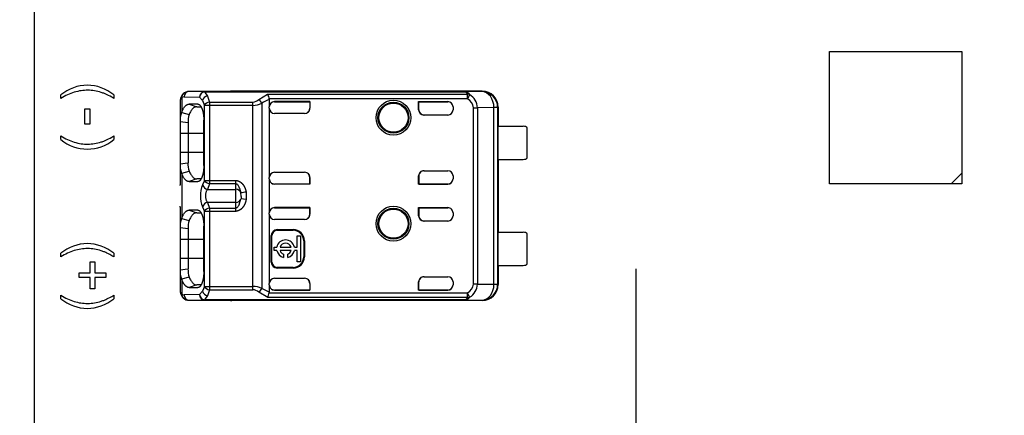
# Model space of a CAD drawing. Header units: millimetres. Extents: x 7 to 819, y 15 to 587.
# Tile 17 of 45: x 72 to 109, y 431 to 446. Entities that reach past the tile are written whole.
import ezdxf
from ezdxf.enums import TextEntityAlignment as Align
from ezdxf.lldxf.tags import DXFTag

# ---------------------------------------------------------------- set-up
doc = ezdxf.new("R2010")
doc.units = ezdxf.units.MM
doc.layers.add('Default', color=7, linetype='Continuous')
doc.layers.add('RECLED_274X50MM_', color=7, linetype='Continuous')
doc.styles.add('SEACAD_Arial', font='arial.ttf')
tags = doc.linetypes.add('CENTER2', pattern=[28.575, 19.05, -3.175, 3.175, -3.175]).pattern_tags.tags
tags[10:11] = [DXFTag(74, 4), DXFTag(75, 0), DXFTag(340, '0'), DXFTag(46, 0.0), DXFTag(50, 0.0), DXFTag(44, 0.0), DXFTag(45, 0.0)]
tags[8:9] = [DXFTag(74, 4), DXFTag(75, 0), DXFTag(340, '0'), DXFTag(46, 0.0), DXFTag(50, 0.0), DXFTag(44, 0.0), DXFTag(45, 0.0)]
tags[6:7] = [DXFTag(74, 4), DXFTag(75, 0), DXFTag(340, '0'), DXFTag(46, 0.0), DXFTag(50, 0.0), DXFTag(44, 0.0), DXFTag(45, 0.0)]
tags[4:5] = [DXFTag(74, 4), DXFTag(75, 0), DXFTag(340, '0'), DXFTag(46, 0.0), DXFTag(50, 0.0), DXFTag(44, 0.0), DXFTag(45, 0.0)]
doc.dimstyles.new('ISO', dxfattribs={"dimtxt": 3.5, "dimasz": 3.5, "dimexe": 1.75, "dimexo": 0, "dimgap": 0.875, "dimtad": 1, "dimtxsty": 'SEACAD_Arial', "dimblk1": '_SE_FILLED', "dimblk2": '_SE_FILLED', "dimsah": 1, "dimcen": 1.75, "dimadec": 0, "dimazin": 0, "dimtfac": 0.5, "dimtdec": 3, "dimtmove": 0, "dimatfit": 3, "dimfxl": 1, "dimarcsym": 0})

# ---------------------------------------------------------------- blocks, each defined once
blk = doc.blocks.new('SEANNOT_GROUP')
at = {"layer": 'Default', "color": 7, "linetype": 'CENTER2'}
for p, q in [((95.393, 436.816), (95.393, 422.816)), ((102.393, 429.816), (88.393, 429.816))]:
    blk.add_line(p, q, dxfattribs=at)
blk = doc.blocks.new('SE1')
at = {"layer": 'RECLED_274X50MM_', "color": 7, "linetype": 'Continuous'}
for p, q in [((72.693, 454.566), (72.693, 405.066)), ((102.693, 445.016), (107.693, 445.016)), ((102.693, 440.016), (102.693, 445.016)), ((107.693, 445.016), (107.693, 440.416)), ((73.694, 443.24), (73.694, 443.374)), ((75.694, 443.374), (75.694, 443.24)), ((78.253, 443.265), (78.253, 442.71)), ((78.347, 443.306), (78.928, 443.292)), ((79.116, 443.492), (78.535, 443.506)), ((80.143, 443.506), (78.535, 443.506)), ((78.928, 443.292), (79.034, 443.165)), ((79.116, 443.492), (88.905, 443.492)), ((79.116, 443.492), (79.116, 443.487)), ((79.116, 443.488), (79.223, 443.331)), ((88.905, 443.487), (79.116, 443.487)), ((79.223, 443.333), (79.297, 443.107)), ((80.136, 443.506), (80.143, 443.506)), ((89.593, 443.516), (80.143, 443.516)), ((80.143, 443.516), (80.143, 443.506)), ((81.163, 443.202), (81.496, 443.401)), ((81.496, 443.401), (89.033, 443.401)), ((89.033, 443.222), (81.558, 443.222)), ((89.576, 443.499), (88.905, 443.492)), ((88.905, 443.487), (88.905, 443.492)), ((89.033, 443.222), (89.033, 443.401)), ((89.113, 443.377), (89.118, 443.386)), ((89.576, 443.499), (89.593, 443.516)), ((74.602, 442.273), (74.602, 442.85)), ((74.602, 442.85), (74.79, 442.85)), ((74.79, 442.85), (74.79, 442.273)), ((78.193, 443.11), (78.193, 442.356)), ((78.537, 443.028), (78.82, 442.928)), ((78.866, 443.026), (78.537, 443.028)), ((78.82, 442.928), (78.978, 442.927)), ((79.034, 443.165), (79.108, 442.981)), ((79.109, 440.15), (79.109, 442.981)), ((79.297, 442.981), (79.109, 442.981)), ((79.297, 443.107), (80.937, 443.107)), ((79.297, 443.107), (79.297, 442.981)), ((80.937, 442.981), (79.297, 442.981)), ((79.297, 442.981), (79.297, 440.15)), ((80.937, 442.981), (80.937, 443.107)), ((80.937, 436.15), (80.937, 442.981)), ((81.276, 443.059), (81.276, 436.072)), ((81.559, 443.203), (81.559, 442.921)), ((81.559, 442.876), (81.559, 442.921)), ((81.559, 442.876), (81.559, 440.255)), ((81.559, 442.876), (81.559, 442.875)), ((83.093, 443.121), (81.759, 443.121)), ((81.759, 443.121), (81.759, 443.12)), ((81.759, 443.12), (83.086, 443.12)), ((83.086, 443.12), (83.093, 443.121)), ((83.086, 443.12), (83.086, 442.869)), ((83.086, 442.869), (83.093, 442.876)), ((83.093, 443.121), (83.093, 442.876)), ((87.193, 442.816), (87.193, 443.121)), ((87.193, 443.121), (88.293, 443.121)), ((87.2, 443.12), (87.193, 443.121)), ((87.2, 442.816), (87.2, 443.12)), ((87.2, 443.12), (88.293, 443.12)), ((88.293, 443.12), (88.293, 443.121)), ((88.493, 442.921), (88.493, 442.816)), ((89.26, 436.239), (89.26, 442.892)), ((90.036, 442.898), (89.413, 442.893)), ((89.413, 442.893), (89.413, 436.238)), ((90.176, 442.899), (90.036, 442.899)), ((90.036, 436.233), (90.036, 442.898)), ((90.176, 442.899), (90.178, 442.901)), ((90.176, 442.899), (90.176, 436.232)), ((90.193, 442.916), (90.178, 442.916)), ((90.178, 442.916), (90.178, 442.901)), ((90.193, 442.916), (90.193, 442.191)), ((78.253, 442.708), (78.534, 442.636)), ((82.892, 442.676), (81.759, 442.676)), ((87.193, 442.816), (87.2, 442.816)), ((88.293, 442.616), (87.393, 442.616)), ((74.79, 442.273), (74.602, 442.273)), ((78.492, 442.317), (78.193, 442.356)), ((78.193, 442.356), (78.193, 441.916)), ((78.492, 442.317), (78.492, 441.916)), ((79.088, 440.716), (79.088, 442.416)), ((90.19, 440.941), (90.19, 442.191)), ((90.19, 442.191), (91.143, 442.191)), ((91.293, 440.991), (91.293, 442.141)), ((73.694, 441.694), (73.694, 441.829)), ((75.694, 441.829), (75.694, 441.694)), ((78.492, 441.916), (78.193, 441.916)), ((78.193, 441.916), (78.193, 441.216)), ((79.088, 441.916), (78.492, 441.916)), ((78.492, 441.916), (78.492, 441.216)), ((78.193, 441.216), (78.193, 440.775)), ((78.193, 441.216), (78.492, 441.216)), ((78.492, 441.216), (78.492, 440.814)), ((78.492, 441.216), (79.088, 441.216)), ((78.193, 440.775), (78.491, 440.814)), ((78.193, 440.776), (78.193, 439.986)), ((90.19, 440.941), (91.143, 440.941)), ((90.193, 440.941), (90.193, 438.191)), ((78.253, 440.424), (78.534, 440.496)), ((78.253, 440.422), (78.253, 438.709)), ((81.559, 440.21), (81.559, 440.255)), ((81.759, 440.455), (82.892, 440.455)), ((83.086, 440.011), (83.086, 440.262)), ((83.086, 440.262), (83.093, 440.255)), ((83.093, 440.255), (83.093, 440.01)), ((87.193, 440.01), (87.193, 440.316)), ((87.2, 440.316), (87.193, 440.316)), ((87.2, 440.316), (87.2, 440.011)), ((87.393, 440.516), (88.293, 440.516)), ((88.493, 440.316), (88.493, 440.21)), ((107.693, 440.416), (107.293, 440.016)), ((107.693, 440.416), (107.693, 440.016)), ((78.193, 439.96), (78.193, 439.986)), ((78.82, 440.203), (78.537, 440.103)), ((78.537, 440.103), (78.865, 440.106)), ((78.98, 440.204), (78.82, 440.203)), ((79.108, 440.15), (79.04, 439.976)), ((79.109, 440.15), (79.297, 440.15)), ((79.297, 440.024), (79.229, 439.811)), ((79.297, 440.15), (80.293, 440.15)), ((79.297, 440.15), (79.297, 440.024)), ((80.293, 440.024), (79.297, 440.024)), ((80.293, 440.024), (80.293, 440.15)), ((80.293, 439.812), (80.293, 440.024)), ((81.559, 440.21), (81.559, 438.921)), ((81.759, 440.011), (81.759, 440.01)), ((83.086, 440.011), (81.759, 440.011)), ((83.093, 440.01), (81.759, 440.01)), ((83.086, 440.011), (83.093, 440.01)), ((87.2, 440.011), (87.193, 440.01)), ((88.293, 440.01), (87.193, 440.01)), ((87.2, 440.011), (88.293, 440.011)), ((88.293, 440.01), (88.293, 440.011)), ((107.293, 440.016), (102.693, 440.016)), ((107.693, 440.016), (107.293, 440.016)), ((79.229, 439.812), (80.293, 439.812)), ((80.293, 439.319), (80.293, 439.812)), ((80.493, 439.554), (80.489, 439.677)), ((80.492, 439.537), (80.493, 439.454)), ((80.493, 439.537), (80.493, 439.554)), ((80.686, 439.707), (80.686, 439.424)), ((78.192, 439.145), (78.193, 439.171)), ((78.193, 439.145), (78.193, 438.356)), ((79.04, 439.155), (79.108, 438.981)), ((79.229, 439.32), (79.297, 439.107)), ((80.293, 439.319), (79.229, 439.319)), ((80.293, 439.107), (80.293, 439.319)), ((80.422, 439.23), (80.489, 439.454)), ((80.686, 439.424), (80.489, 439.454)), ((78.537, 439.028), (78.82, 438.928)), ((78.866, 439.026), (78.537, 439.028)), ((78.82, 438.928), (78.978, 438.927)), ((79.109, 436.15), (79.109, 438.981)), ((79.297, 438.981), (79.109, 438.981)), ((79.297, 439.107), (79.297, 438.981)), ((79.297, 439.107), (80.293, 439.107)), ((80.293, 438.981), (79.297, 438.981)), ((79.297, 438.981), (79.297, 436.15)), ((80.293, 438.981), (80.293, 439.107)), ((81.559, 438.876), (81.559, 438.921)), ((81.559, 438.876), (81.559, 436.255)), ((83.093, 439.121), (81.759, 439.121)), ((81.759, 439.121), (81.759, 439.12)), ((81.759, 439.12), (83.086, 439.12)), ((83.086, 439.12), (83.093, 439.121)), ((83.086, 438.869), (83.086, 439.12)), ((83.086, 438.869), (83.093, 438.876)), ((83.093, 439.121), (83.093, 438.876)), ((87.193, 438.816), (87.193, 439.121)), ((87.193, 439.121), (88.293, 439.121)), ((87.2, 439.12), (87.193, 439.121)), ((87.193, 438.816), (87.2, 438.816)), ((87.2, 439.12), (87.2, 438.816)), ((87.2, 439.12), (88.293, 439.12)), ((88.293, 439.12), (88.293, 439.121)), ((88.493, 438.921), (88.493, 438.816)), ((78.252, 438.707), (78.534, 438.636)), ((79.088, 436.716), (79.088, 438.416)), ((82.892, 438.676), (81.759, 438.676)), ((88.293, 438.616), (87.393, 438.616)), ((78.492, 438.317), (78.193, 438.356)), ((78.193, 438.356), (78.193, 437.916)), ((78.492, 438.317), (78.492, 437.916)), ((81.633, 437.066), (81.633, 438.066)), ((81.659, 438.066), (81.633, 438.066)), ((81.659, 437.066), (81.659, 438.066)), ((81.859, 438.292), (82.459, 438.292)), ((81.859, 438.292), (81.859, 438.266)), ((81.859, 438.266), (82.459, 438.266)), ((82.459, 438.266), (82.459, 438.292)), ((82.608, 437.634), (82.608, 438.062)), ((82.608, 438.062), (82.74, 438.062)), ((82.74, 438.062), (82.74, 437.074)), ((90.19, 436.941), (90.19, 438.191)), ((90.19, 438.191), (91.143, 438.191)), ((91.293, 436.991), (91.293, 438.141)), ((78.492, 437.916), (78.193, 437.916)), ((78.193, 437.916), (78.193, 437.216)), ((79.088, 437.916), (78.492, 437.916)), ((78.492, 437.916), (78.492, 437.216)), ((82.886, 437.866), (82.859, 437.866)), ((82.859, 437.866), (82.859, 437.266)), ((82.886, 437.866), (82.886, 437.266)), ((73.691, 437.264), (73.691, 437.398)), ((75.691, 437.398), (75.691, 437.264)), ((81.74, 437.502), (81.74, 437.634)), ((81.74, 437.634), (81.844, 437.634)), ((81.844, 437.502), (81.74, 437.502)), ((81.968, 437.634), (82.381, 437.634)), ((82.381, 437.502), (81.968, 437.502)), ((82.092, 437.367), (82.092, 437.241)), ((82.257, 437.241), (82.257, 437.367)), ((82.505, 437.634), (82.608, 437.634)), ((82.608, 437.502), (82.505, 437.502)), ((82.608, 437.074), (82.608, 437.502)), ((74.804, 436.655), (74.804, 437.072)), ((74.804, 437.072), (74.978, 437.072)), ((74.978, 437.072), (74.978, 436.655)), ((78.193, 437.216), (78.492, 437.216)), ((78.193, 437.216), (78.193, 436.775)), ((78.492, 437.216), (78.492, 436.814)), ((78.492, 437.216), (79.088, 437.216)), ((81.633, 437.066), (81.659, 437.066)), ((82.74, 437.074), (82.608, 437.074)), ((82.859, 437.266), (82.886, 437.266)), ((90.19, 436.941), (91.143, 436.941)), ((90.193, 436.941), (90.193, 436.216)), ((74.386, 436.479), (74.386, 436.655)), ((74.386, 436.655), (74.804, 436.655)), ((74.978, 436.655), (75.396, 436.655)), ((75.396, 436.655), (75.396, 436.479)), ((78.193, 436.775), (78.491, 436.814)), ((78.193, 436.776), (78.193, 436.021)), ((82.459, 436.866), (81.859, 436.866)), ((81.859, 436.866), (81.859, 436.839)), ((82.459, 436.839), (81.859, 436.839)), ((82.459, 436.839), (82.459, 436.866)), ((74.804, 436.479), (74.386, 436.479)), ((74.804, 436.062), (74.804, 436.479)), ((75.396, 436.479), (74.978, 436.479)), ((74.978, 436.479), (74.978, 436.062)), ((78.534, 436.496), (78.252, 436.424)), ((78.253, 436.421), (78.253, 435.866)), ((78.82, 436.203), (78.537, 436.103)), ((78.98, 436.204), (78.82, 436.203)), ((81.559, 436.256), (81.559, 436.255)), ((81.559, 436.21), (81.559, 436.255)), ((81.559, 436.21), (81.559, 435.928)), ((81.759, 436.455), (82.892, 436.455)), ((83.086, 436.263), (83.086, 436.011)), ((83.086, 436.263), (83.093, 436.255)), ((83.093, 436.255), (83.093, 436.01)), ((87.193, 436.01), (87.193, 436.316)), ((87.2, 436.316), (87.193, 436.316)), ((87.2, 436.011), (87.2, 436.316)), ((87.393, 436.516), (88.293, 436.516)), ((88.493, 436.316), (88.493, 436.21)), ((89.413, 436.238), (90.036, 436.233)), ((90.036, 436.232), (90.176, 436.232)), ((90.178, 436.23), (90.176, 436.232)), ((90.178, 436.23), (90.178, 436.216)), ((90.178, 436.216), (90.193, 436.216)), ((73.691, 435.684), (73.691, 435.818)), ((74.978, 436.062), (74.804, 436.062)), ((75.691, 435.818), (75.691, 435.684)), ((78.928, 435.839), (78.347, 435.825)), ((78.537, 436.103), (78.865, 436.106)), ((79.034, 435.966), (78.928, 435.839)), ((79.108, 436.15), (79.034, 435.966)), ((79.109, 436.15), (79.297, 436.15)), ((79.223, 435.8), (79.116, 435.643)), ((79.297, 436.024), (79.223, 435.799)), ((79.297, 436.15), (80.937, 436.15)), ((79.297, 436.15), (79.297, 436.024)), ((79.297, 436.024), (80.937, 436.024)), ((80.937, 436.024), (80.937, 436.15)), ((81.5, 435.73), (81.163, 435.931)), ((81.559, 435.928), (81.277, 436.072)), ((81.559, 435.928), (81.558, 435.909)), ((81.558, 435.909), (89.033, 435.909)), ((81.759, 436.011), (83.086, 436.011)), ((81.759, 436.011), (81.759, 436.01)), ((83.093, 436.01), (81.759, 436.01)), ((83.086, 436.011), (83.093, 436.01)), ((87.2, 436.011), (87.193, 436.01)), ((88.293, 436.01), (87.193, 436.01)), ((87.2, 436.011), (88.293, 436.011)), ((88.293, 436.01), (88.293, 436.011)), ((89.033, 435.73), (89.033, 435.909)), ((89.118, 435.744), (89.033, 435.909)), ((78.535, 435.625), (79.116, 435.639)), ((78.535, 435.625), (80.143, 435.625)), ((79.116, 435.644), (79.116, 435.639)), ((88.908, 435.644), (79.116, 435.644)), ((88.905, 435.639), (79.116, 435.639)), ((80.143, 435.625), (80.136, 435.625)), ((80.143, 435.625), (80.143, 435.616)), ((89.593, 435.616), (80.143, 435.616)), ((89.033, 435.73), (81.5, 435.73)), ((88.905, 435.639), (88.905, 435.645)), ((88.905, 435.639), (89.576, 435.632)), ((89.593, 435.616), (89.576, 435.632))]:
    blk.add_line(p, q, dxfattribs=at)
for centre, radius in [((86.243, 442.516), 0.657), ((86.243, 442.516), 0.586), ((86.243, 442.516), 0.552), ((86.243, 442.516), 0.55), ((86.243, 438.516), 0.657), ((86.243, 438.516), 0.586), ((86.243, 438.516), 0.552), ((86.243, 438.516), 0.55)]:
    blk.add_circle(centre, radius, dxfattribs=at)
for centre, radius, start, end in [((74.694, 442.183), 1.555, 49.9824, 130.0176), ((78.58, 443.138), 0.389, 138.7256, 185.5499), ((78.418, 443.289), 0.167, 132.1309, 188.1826), ((78.537, 443.172), 0.334, 89.1865, 133.9556), ((78.542, 443.311), 0.195, 92.0087, 181.5161), ((79.135, 443.281), 0.207, 95.1634, 176.886), ((79.275, 443.083), 0.254, 101.8825, 161.2489), ((81.133, 443.175), 0.427, 6.3282, 31.9727), ((89.041, 443.188), 0.213, 68.684, 92.1305), ((90.933, 442.333), 2.098, 150.1716, 154.9417), ((88.871, 442.867), 0.39, 3.7903, 65.5152), ((88.821, 442.874), 0.593, 1.8615, 59.9189), ((89.576, 442.899), 0.6, 0.0044, 89.9972), ((79.326, 442.86), 0.249, 96.7449, 150.7545), ((80.916, 443.474), 0.368, 273.146, 312.1839), ((80.926, 443.81), 0.829, 270.6971, 294.9694), ((82.045, 441.905), 1.386, 110.5133, 123.6746), ((89.295, 458.714), 15.822, 269.8734, 270.4283), ((78.943, 442.409), 0.753, 156.4762, 184.0959), ((79.635, 442.327), 1.143, 164.232, 180.5091), ((88.293, 442.816), 0.2, 270, 0), ((91.143, 441.941), 0.25, 53.1301, 90), ((74.694, 442.887), 1.557, 230.0317, 309.9683), ((91.143, 441.191), 0.25, 270, 306.8699), ((78.944, 440.722), 0.754, 175.9429, 203.5178), ((79.484, 440.785), 0.994, 178.2676, 197.0336), ((88.293, 440.316), 0.2, 0, 90), ((80.065, 439.566), 1.103, 158.1482, 201.8519), ((79.282, 440.062), 0.256, 199.6387, 258.0335), ((79.326, 440.272), 0.249, 209.2525, 263.2419), ((81.448, 434.014), 5.744, 97.6278, 99.6123), ((79.282, 439.069), 0.256, 101.966, 160.3614), ((79.326, 438.86), 0.249, 96.7563, 150.7508), ((88.293, 438.816), 0.2, 270, 0), ((78.943, 438.409), 0.753, 156.4965, 184.0897), ((79.635, 438.327), 1.143, 164.2319, 180.5087), ((81.859, 438.066), 0.226, 90, 180), ((81.859, 438.066), 0.2, 90, 180), ((82.459, 437.866), 0.426, 0, 90), ((82.459, 437.866), 0.4, 0, 90), ((91.143, 437.941), 0.25, 53.1301, 90), ((74.691, 436.207), 1.555, 49.9824, 130.0176), ((82.174, 437.568), 0.337, 11.3273, 168.6727), ((82.174, 437.568), 0.217, 17.7847, 162.2153), ((82.174, 437.568), 0.337, 191.3273, 255.7958), ((82.174, 437.568), 0.217, 197.7847, 247.568), ((82.174, 437.568), 0.337, 284.2042, 348.6727), ((82.174, 437.568), 0.217, 292.432, 342.2153), ((81.859, 437.066), 0.226, 180, 270), ((81.859, 437.066), 0.2, 180, 270), ((82.459, 437.266), 0.4, 270, 0), ((82.459, 437.266), 0.426, 270, 0), ((91.143, 437.191), 0.25, 270, 306.8699), ((78.945, 436.722), 0.755, 175.9562, 203.5038), ((79.486, 436.785), 0.995, 178.278, 197.0155), ((88.293, 436.316), 0.2, 0, 90), ((88.871, 436.264), 0.39, 294.4383, 356.2585), ((88.833, 436.25), 0.581, 299.457, 358.8399), ((89.295, 420.458), 15.781, 89.5705, 90.1268), ((89.576, 436.232), 0.6, 270.004, 359.9956), ((78.583, 435.994), 0.391, 174.661, 225.2491), ((78.419, 435.842), 0.168, 171.8708, 227.8742), ((78.542, 435.82), 0.195, 178.4846, 267.9947), ((79.135, 435.85), 0.207, 183.114, 264.8372), ((79.285, 436.058), 0.266, 200.2713, 256.613), ((79.326, 436.271), 0.249, 209.2436, 263.2579), ((80.926, 435.318), 0.832, 65.069, 89.2656), ((80.917, 435.658), 0.366, 47.8736, 87.0003), ((80.902, 436.254), 0.417, 308.8785, 334.1068), ((80.731, 436.078), 0.844, 335.6621, 348.4704), ((74.691, 436.878), 1.557, 230.0422, 309.9578), ((78.537, 435.959), 0.334, 226.0973, 270.7932), ((89.042, 435.943), 0.213, 267.5509, 291.0364)]:
    blk.add_arc(centre, radius, start, end, dxfattribs=at)
for centre, major_axis, ratio, start_param, end_param in [((78.344, 442.406), (0, -0.9), 0.34204, 3.132956, 3.443003), ((79.116, 443.292), (-0.005, -0.2), 0.939661, 3.166998, 4.734916), ((80.143, 442.915), (0, -0.6), 0.999962, 3.141593, 3.321418), ((89.576, 442.899), (0.006, -0.6), 0.766027, 1.562157, 3.128038), ((89.593, 442.915), (-0.424, -0.424), 0.999924, 2.356207, 3.926956), ((81.759, 442.921), (0, -0.2), 0.999994, 3.141593, 4.712389), ((81.759, 442.92), (0, -0.2), 0.999994, 3.141593, 4.712389), ((81.759, 442.876), (0, -0.2), 0.999848, 4.712389, 6.283185), ((82.893, 442.876), (-0.141, -0.141), 0.999695, 0.785246, 2.356347), ((82.886, 442.869), (-0.141, -0.141), 0.999695, 1.570796, 2.356347), ((88.293, 442.921), (0, -0.2), 0.999994, 1.570796, 3.141593), ((88.293, 442.92), (0, -0.2), 0.999994, 1.57081, 3.141593), ((87.393, 442.816), (0.2, 0), 0.999848, 3.141593, 4.712389), ((87.4, 442.816), (0.2, 0), 0.999848, 3.141593, 4.712389), ((81.759, 440.255), (0, 0.2), 0.999848, 0, 1.570796), ((82.893, 440.255), (-0.141, 0.141), 0.999695, 3.926838, 5.497939), ((82.886, 440.262), (-0.141, 0.141), 0.999695, 3.926838, 4.712389), ((87.393, 440.316), (0.2, 0), 0.999848, 1.570796, 3.141593), ((87.4, 440.316), (0.2, 0), 0.999848, 1.570796, 3.141593), ((81.759, 440.211), (0, 0.2), 0.999994, 1.570796, 3.141593), ((81.759, 440.21), (0, 0.2), 0.999994, 1.570796, 3.141593), ((88.293, 440.211), (0, 0.2), 0.999994, 3.141593, 4.712389), ((88.293, 440.21), (0, 0.2), 0.999994, 3.141593, 4.712389), ((80.293, 439.648), (-0.2, 0), 0.821429, 3.324108, 4.712389), ((80.293, 439.483), (0.2, 0), 0.821429, 4.712389, 6.100671), ((81.759, 438.921), (0, -0.2), 0.999994, 3.141593, 4.712389), ((81.759, 438.92), (0, -0.2), 0.999994, 3.141593, 4.712389), ((81.759, 438.876), (0, -0.2), 0.999848, 4.712389, 6.283185), ((82.893, 438.876), (-0.141, -0.141), 0.999695, 0.785246, 2.356347), ((82.886, 438.869), (-0.141, -0.141), 0.999695, 1.570796, 2.356347), ((87.393, 438.816), (0.2, 0), 0.999848, 3.141593, 4.712389), ((87.4, 438.816), (0.2, 0), 0.999848, 3.141593, 4.712389), ((88.293, 438.921), (0, -0.2), 0.999994, 1.570796, 3.141593), ((88.293, 438.92), (0, -0.2), 0.999994, 1.570796, 3.141593), ((81.759, 436.255), (0, 0.2), 0.999848, 0, 1.570796), ((81.759, 436.211), (0, 0.2), 0.999994, 1.570796, 3.141593), ((81.759, 436.21), (0, 0.2), 0.999994, 1.570796, 3.141593), ((82.893, 436.255), (-0.141, 0.141), 0.999695, 3.926839, 5.497939), ((82.886, 436.262), (-0.141, 0.141), 0.999695, 3.932239, 4.712389), ((87.393, 436.316), (0.2, 0), 0.999848, 1.570796, 3.141593), ((87.4, 436.316), (0.2, 0), 0.999848, 1.570796, 3.141593), ((88.293, 436.211), (0, 0.2), 0.999994, 3.141593, 4.712375), ((88.293, 436.21), (0, 0.2), 0.999994, 3.141593, 4.712389), ((89.576, 436.232), (-0.006, -0.6), 0.766027, 0.013567, 1.579437), ((89.593, 436.216), (-0.424, 0.424), 0.999924, 2.35623, 3.926978), ((78.345, 436.727), (0.001, 0.902), 0.342128, 2.840923, 3.150345), ((79.116, 435.839), (0.005, -0.2), 0.939661, 4.689874, 6.25773), ((80.143, 436.216), (0, -0.6), 0.999962, 6.103357, 6.283185)]:
    blk.add_ellipse(centre, major_axis=major_axis, ratio=ratio, start_param=start_param, end_param=end_param, dxfattribs=at)
for points, degree, knots in [([(75.694, 443.24), (75.586, 443.304), (75.461, 443.374), (75.351, 443.422), (75.172, 443.489), (74.964, 443.537), (74.626, 443.565), (74.202, 443.503), (73.863, 443.345), (73.694, 443.24)], 3, [0, 0, 0, 0, 0.125, 0.1875, 0.25, 0.375, 0.5, 0.75, 1, 1, 1, 1]), ([(78.253, 443.265), (78.245, 443.258), (78.228, 443.245), (78.212, 443.218), (78.2, 443.187), (78.194, 443.151), (78.193, 443.124), (78.193, 443.11)], 3, [0, 0, 0, 0, 0.206395, 0.408543, 0.607471, 0.804252, 1, 1, 1, 1]), ([(88.905, 443.492), (88.919, 443.492), (88.948, 443.491), (88.986, 443.486), (89.019, 443.478), (89.054, 443.463), (89.09, 443.436), (89.108, 443.405), (89.118, 443.386)], 3, [0, 0, 0, 0, 0.122213, 0.238697, 0.352336, 0.466228, 0.688748, 1, 1, 1, 1]), ([(89.033, 443.401), (89.03, 443.412), (89.027, 443.433), (89.01, 443.456), (88.985, 443.472), (88.95, 443.482), (88.92, 443.485), (88.905, 443.487)], 3, [0, 0, 0, 0, 0.264912, 0.488067, 0.676456, 0.841557, 1, 1, 1, 1]), ([(78.82, 442.928), (78.806, 442.927), (78.779, 442.926), (78.739, 442.91), (78.702, 442.887), (78.654, 442.843), (78.597, 442.768), (78.555, 442.68), (78.534, 442.637)], 3, [0, 0, 0, 0, 0.131621, 0.259651, 0.384099, 0.504973, 0.752584, 1, 1, 1, 1]), ([(78.866, 443.026), (78.958, 443.018), (79.023, 442.844), (79.087, 442.67), (79.088, 442.416)], 2, [0, 0, 0, 0.5, 0.5, 1, 1, 1]), ([(73.694, 441.829), (73.863, 441.724), (74.202, 441.566), (74.626, 441.503), (74.964, 441.534), (75.172, 441.58), (75.351, 441.647), (75.459, 441.697), (75.585, 441.765), (75.694, 441.829)], 3, [0, 0, 0, 0, 0.25, 0.5, 0.625, 0.75, 0.8125, 0.875, 1, 1, 1, 1]), ([(79.088, 440.716), (79.087, 440.47), (79.024, 440.289), (78.96, 440.106), (78.865, 440.105)], 2, [0, 0, 0, 0.5, 0.5, 1, 1, 1]), ([(78.534, 440.494), (78.544, 440.473), (78.565, 440.428), (78.6, 440.368), (78.637, 440.314), (78.678, 440.267), (78.722, 440.231), (78.769, 440.207), (78.803, 440.204), (78.819, 440.204)], 3, [0, 0, 0, 0, 0.119189, 0.246257, 0.381214, 0.524065, 0.674813, 0.833459, 1, 1, 1, 1]), ([(80.293, 440.15), (80.44, 440.137), (80.547, 440.015), (80.597, 439.959), (80.633, 439.879), (80.668, 439.802), (80.686, 439.707)], 2, [0, 0, 0, 0.5, 0.5, 0.75, 0.75, 1, 1, 1]), ([(80.489, 439.677), (80.486, 439.702), (80.478, 439.752), (80.455, 439.825), (80.428, 439.89), (80.398, 439.945), (80.365, 439.986), (80.331, 440.014), (80.305, 440.021), (80.293, 440.024)], 3, [0, 0, 0, 0, 0.180622, 0.363866, 0.549849, 0.69593, 0.816556, 0.915955, 1, 1, 1, 1]), ([(79.229, 439.812), (79.22, 439.802), (79.203, 439.781), (79.182, 439.741), (79.167, 439.696), (79.157, 439.646), (79.151, 439.594), (79.151, 439.541), (79.157, 439.489), (79.167, 439.439), (79.182, 439.393), (79.203, 439.351), (79.22, 439.33), (79.229, 439.319)], 3, [0, 0, 0, 0, 0.095482, 0.187791, 0.277611, 0.365684, 0.452798, 0.539767, 0.627407, 0.716518, 0.80786, 0.90214, 1, 1, 1, 1]), ([(80.686, 439.424), (80.649, 439.234), (80.545, 439.114), (80.494, 439.056), (80.43, 439.022), (80.366, 438.987), (80.293, 438.981)], 2, [0, 0, 0, 0.5, 0.5, 0.75, 0.75, 1, 1, 1]), ([(80.293, 439.107), (80.3, 439.108), (80.316, 439.109), (80.339, 439.121), (80.364, 439.142), (80.393, 439.179), (80.411, 439.211), (80.422, 439.23)], 3, [0, 0, 0, 0, 0.116292, 0.245911, 0.39736, 0.643352, 1, 1, 1, 1]), ([(78.82, 438.928), (78.806, 438.927), (78.779, 438.926), (78.739, 438.91), (78.702, 438.887), (78.654, 438.843), (78.597, 438.768), (78.555, 438.68), (78.534, 438.637)], 3, [0, 0, 0, 0, 0.131621, 0.259651, 0.384099, 0.504973, 0.752584, 1, 1, 1, 1]), ([(78.866, 439.026), (78.958, 439.018), (79.023, 438.844), (79.087, 438.67), (79.088, 438.416)], 2, [0, 0, 0, 0.5, 0.5, 1, 1, 1]), ([(75.691, 437.264), (75.582, 437.328), (75.457, 437.397), (75.347, 437.446), (75.169, 437.513), (74.96, 437.561), (74.622, 437.589), (74.198, 437.527), (73.86, 437.369), (73.691, 437.264)], 3, [0, 0, 0, 0, 0.125, 0.1875, 0.25, 0.375, 0.5, 0.75, 1, 1, 1, 1]), ([(79.088, 436.716), (79.087, 436.47), (79.024, 436.289), (78.96, 436.106), (78.865, 436.105)], 2, [0, 0, 0, 0.5, 0.5, 1, 1, 1]), ([(78.537, 436.104), (78.458, 436.103), (78.382, 436.188), (78.308, 436.271), (78.253, 436.421)], 2, [0, 0, 0, 0.500227, 0.500227, 1, 1, 1]), ([(78.534, 436.494), (78.544, 436.473), (78.565, 436.428), (78.6, 436.368), (78.637, 436.314), (78.678, 436.267), (78.722, 436.231), (78.769, 436.207), (78.803, 436.204), (78.819, 436.204)], 3, [0, 0, 0, 0, 0.119171, 0.246227, 0.381178, 0.524029, 0.674783, 0.833441, 1, 1, 1, 1]), ([(73.691, 435.818), (73.86, 435.713), (74.198, 435.556), (74.622, 435.492), (74.96, 435.522), (75.168, 435.571), (75.347, 435.635), (75.455, 435.686), (75.581, 435.755), (75.691, 435.818)], 3, [0, 0, 0, 0, 0.25, 0.5, 0.625, 0.75, 0.8125, 0.875, 1, 1, 1, 1]), ([(78.193, 436.021), (78.193, 436.004), (78.194, 435.97), (78.205, 435.927), (78.223, 435.892), (78.243, 435.874), (78.253, 435.866)], 3, [0, 0, 0, 0, 0.244606, 0.491396, 0.742515, 1, 1, 1, 1]), ([(89.118, 435.744), (89.111, 435.73), (89.096, 435.705), (89.07, 435.679), (89.037, 435.659), (88.984, 435.642), (88.932, 435.64), (88.905, 435.639)], 3, [0, 0, 0, 0, 0.233305, 0.418726, 0.557587, 0.771407, 1, 1, 1, 1]), ([(88.908, 435.645), (88.919, 435.646), (88.94, 435.648), (88.966, 435.653), (88.988, 435.662), (89.006, 435.673), (89.019, 435.687), (89.029, 435.706), (89.031, 435.722), (89.033, 435.73)], 3, [0, 0, 0, 0, 0.112815, 0.226906, 0.348689, 0.483486, 0.635254, 0.806782, 1, 1, 1, 1])]:
    blk.add_open_spline(points, degree=degree, knots=knots, dxfattribs=at)
for points, degree in [([(81.559, 443.203), (81.559, 443.205), (81.559, 443.21), (81.559, 443.216), (81.558, 443.22), (81.558, 443.222)], 3), ([(78.253, 442.71), (78.37, 443.028), (78.537, 443.028)], 2), ([(78.537, 440.104), (78.37, 440.102), (78.253, 440.422)], 2), ([(78.253, 438.709), (78.37, 439.028), (78.537, 439.028)], 2)]:
    blk.add_open_spline(points, degree=degree, dxfattribs=at)
blk.add_rational_spline([(81.276, 443.059), (81.25, 443.117), (81.209, 443.168), (81.163, 443.202)], [1.05939443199, 0.980194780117, 0.980201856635, 1.05941566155], degree=3, dxfattribs=at)
blk = doc.blocks.new('DMBLK23')
at = {"layer": 'Default', "linetype": 'Continuous'}
for points in [[(98.893, 392.485), (98.893, 393.651), (95.393, 393.068)], [(114.393, 392.485), (117.893, 393.068), (114.393, 393.651)]]:
    blk.add_hatch(color=7, dxfattribs=at).paths.add_polyline_path(points)
at = {"layer": 'Default', "color": 7, "linetype": 'Continuous'}
for p, q in [((117.893, 452.316), (117.893, 391.318)), ((95.393, 429.816), (95.393, 391.318)), ((95.393, 393.068), (117.893, 393.068))]:
    blk.add_line(p, q, dxfattribs=at)
at = {"layer": 'Default', "color": 7, "linetype": 'Continuous', "style": 'SEACAD_Arial'}
blk.add_text('22,5', height=3.5, dxfattribs=at).set_placement((101.849, 397.443), align=Align.TOP_LEFT)
blk = doc.blocks.new('_SE_FILLED')
at = {"color": 0}
blk.add_line((0, 0), (-1, 0), dxfattribs=at)
blk.add_solid([(0, 0), (-1, -0.1665), (-1, 0.1665), (0, 0)], dxfattribs=at)
blk = doc.blocks.new('DMBLK39')
at = {"layer": 'Default', "linetype": 'Continuous'}
for points in [[(56.592, 451.066), (57.759, 451.066), (57.175, 454.566)], [(56.592, 408.566), (57.175, 405.066), (57.759, 408.566)]]:
    blk.add_hatch(color=7, dxfattribs=at).paths.add_polyline_path(points)
at = {"layer": 'Default', "color": 7, "linetype": 'Continuous'}
for p, q in [((72.693, 454.566), (55.425, 454.566)), ((57.175, 454.566), (57.175, 405.066)), ((72.693, 405.066), (55.425, 405.066))]:
    blk.add_line(p, q, dxfattribs=at)
at = {"layer": 'Default', "color": 7, "linetype": 'Continuous', "style": 'SEACAD_Arial'}
blk.add_text('49,5', height=3.5, rotation=90, dxfattribs=at).set_placement((52.8, 425.022), align=Align.TOP_LEFT)

msp = doc.modelspace()

# ---------------------------------------------------------------- block references
at = {"layer": 'Default'}
for name in ['SE1', 'SEANNOT_GROUP']:
    msp.add_blockref(name, (0, 0), dxfattribs=at)

# ---------------------------------------------------------------- dimensions: what is measured, and where the dimension line sits
at = {"layer": 'Default', "color": 7, "linetype": 'Continuous'}
dim = msp.add_linear_dim(base=(57.175, 454.566), p1=(72.693, 454.566), p2=(72.693, 405.066), angle=270, text='\\A1;<> ', dimstyle='ISO', dxfattribs=at)
dim.commit()
dim.dimension.update_dxf_attribs({"geometry": 'DMBLK39', "text_midpoint": (57.175, 429.816), "dimtype": 161})
dim = msp.add_linear_dim(base=(117.893, 393.068), p1=(95.393, 429.816), p2=(117.893, 452.316), text='\\A1;<> ', dimstyle='ISO', dxfattribs=at)
dim.commit()
dim.dimension.update_dxf_attribs({"geometry": 'DMBLK23', "text_midpoint": (106.643, 393.068), "dimtype": 160})

doc.saveas('drawing.dxf')
